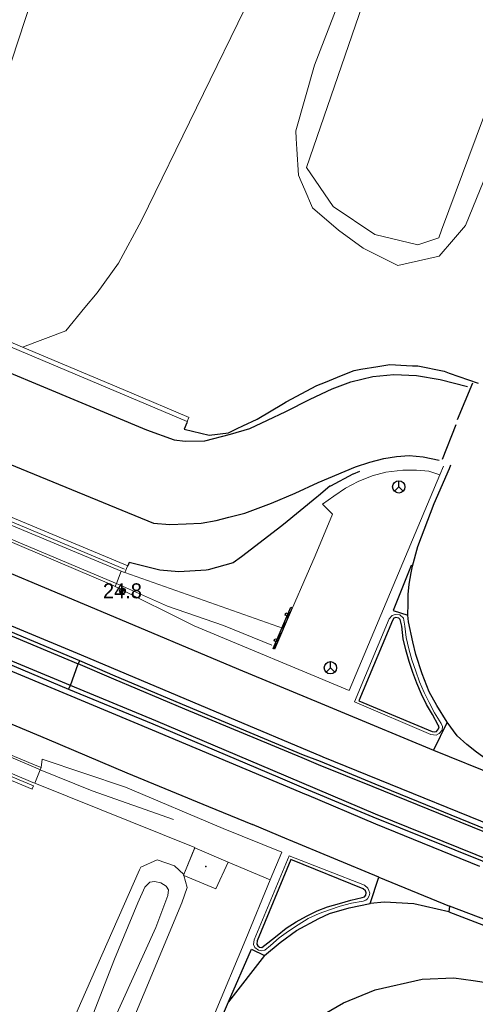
# Model space of a CAD drawing. Header units: metres. Extents: x 169249 to 194689, y 406250 to 412203.
# Tile 9 of 256: x 169688 to 169718, y 407034 to 407100. Entities that reach past the tile are written whole.
import ezdxf
from ezdxf.enums import TextEntityAlignment as Align

# ---------------------------------------------------------------- set-up
doc = ezdxf.new("R2010")
doc.units = ezdxf.units.M
doc.layers.get('0').update_dxf_attribs({"linetype": 'CONTINUOUS'})
for name, color, linetype, lineweight in [('BGT_NLCS_N264$0$B-WE-BV-GELEIDECONSTRUCTIE-G', 252, 'CONTINUOUS', 18), ('BGT_NLCS_N264$0$B-WE-GW-TALUD_KRUIN-G', 252, 'CONTINUOUS', 18), ('BGT_NLCS_N264$0$B-WE-GW-TALUD_TEEN-G', 252, 'CONTINUOUS', 18), ('BGT_NLCS_N264$0$B-WE-GW-WATERGANG_INSTEEK-G', 252, 'CONTINUOUS', 18), ('BGT_NLCS_N264$0$B-WE-GW-WATERGANG_SLOOT_BODEM-G', 252, 'CONTINUOUS', 18), ('BGT_NLCS_N264$0$B-WE-IE-TERREINAFSCHEIDING_KUNSTMATIG_MUUR-G', 252, 'BGT_NLCS_N264$0$IE-TERREINAFSCHEIDING-KUNSTMATIG-DICHT', 18), ('BGT_NLCS_N264$0$B-WE-KW-KUNSTWERK_GELUIDSWERING_SCHERM-G', 252, 'CONTINUOUS', 18), ('BGT_NLCS_N264$0$B-WE-OG-TOPOGRAFIE_TERREIN_ONBEGROEID-GV', 252, 'CONTINUOUS', 18), ('BGT_NLCS_N264$0$B-WE-OG-TOPOGRAFIE_WEG_BERM-GV', 252, 'CONTINUOUS', 18), ('BGT_NLCS_N264$0$B-WE-OG-TOPOGRAFIE_WEG_RIJWEG-GV', 252, 'CONTINUOUS', 18), ('BGT_NLCS_N264$0$B-WE-OG-TOPOGRAFIE_WEG_VERHARD-G', 252, 'CONTINUOUS', 18), ('BGT_NLCS_N264$0$B-WE-VW-BEWEGWIJZERING_DRAAGCONSTRUCTIE-S', 252, 'CONTINUOUS', 25), ('BGT_NLCS_N264$0$B-WE-VW-VERKEERSTEKEN_BORD-S', 252, 'CONTINUOUS', 25), ('X-XX-AL-REFERENTIE-G', 7, 'CONTINUOUS', 18)]:
    doc.layers.add(name, color=color, linetype=linetype, lineweight=lineweight)
for name, color, linetype in [('BGT_NLCS_N264$0$B-WE-IE-MEUBILAIR_WEGMEUBILAIR-S', 252, 'CONTINUOUS'), ('BGT_NLCS_N264$0$B-WE-OG-TOPOGRAFIE_WEG_RIJWEG-G', 252, 'CONTINUOUS'), ('BGT_NLCS_N264$0$B-WE-OG-TOPOGRAFIE_WEG_VERKEERSEILAND-GV', 252, 'CONTINUOUS'), ('BGT_NLCS_N264$0$B-WE-VW-MARKERING-G', 252, 'CONTINUOUS'), ('BGT_NLCS_N264$0$Label_Puntobject', 252, 'CONTINUOUS')]:
    doc.layers.add(name, color=color, linetype=linetype)
doc.styles.add('BGT_NLCS_N264$0$STANDARD', font='txt')
doc.linetypes.add('BGT_NLCS_N264$0$IE-TERREINAFSCHEIDING-KUNSTMATIG-DICHT', pattern='A,8,-1,[82,NLCS.SHX,S=0.75,R=90,X=0,Y=0],-1', length=10)

# ---------------------------------------------------------------- blocks, each defined once
blk = doc.blocks.new('BGT_NLCS_N264$0$SIE-WEG_WEGWIJZER-SO')
for q in [(-0.292, -0.292), (0, 0.412), (0.292, -0.292)]:
    blk.add_line((0, 0), q)
blk.add_circle((0, 0), 0.413)
blk = doc.blocks.new('BGT_NLCS_N264$0$SIE-WEG_SCHRIKHEK')
for points in [[(-1.125, 0), (-1.125, 0.1), (-1.5, 0.1), (-1.5, 0)], [(-0.375, 0), (-0.375, 0.1), (-0.75, 0.1), (-0.75, 0)], [(0.375, 0.1), (0, 0.1), (0, 0), (0.375, 0)], [(1.125, 0), (1.125, 0.1), (0.75, 0.1), (0.75, 0)]]:
    blk.add_hatch(color=0).paths.add_polyline_path(points)
at = {"color": 0}
for p, q in [((-1.125, 0), (-1.125, 0.1)), ((-0.75, 0), (-0.75, 0.1)), ((-0.375, 0), (-0.375, 0.1)), ((0, 0.1), (0, 0)), ((0.375, 0.1), (0.375, 0)), ((0.75, 0.1), (0.75, 0)), ((1.125, 0.1), (1.125, 0))]:
    blk.add_line(p, q, dxfattribs=at)
at = {"flags": 128}
for points in [[(-1.5, 0.1), (1.5, 0.1), (1.5, 0), (-1.5, 0)], [(-1.0125, 0.1), (-1.0125, 0.25), (-0.8625, 0.25), (-0.8625, 0.1)], [(0.8625, 0.1), (0.8625, 0.25), (1.0125, 0.25), (1.0125, 0.1)]]:
    blk.add_lwpolyline(points, close=True, dxfattribs=at)
blk = doc.blocks.new('BGT_NLCS_N264$0$SIE-WEG_PAAL_ALGEMEEN_TYPE_02-SO')
at = {"ltscale": 0.5}
h = blk.add_hatch(color=256, dxfattribs=at)
h.paths.add_polyline_path([(0, 0), (0.1875, 0, 0.4142136), (0, 0.1875)])
h.paths.add_polyline_path([(0, -0.1875), (0, 0), (-0.1875, 0, 0.4142136)])
for p, q in [((-0.1875, 0), (0.1875, 0)), ((0, -0.1875), (0, 0.1875))]:
    blk.add_line(p, q, dxfattribs=at)
blk.add_circle((0, 0), 0.1875, dxfattribs=at)
blk = doc.blocks.new('BGT_NLCS_N264')
at = {"layer": 'BGT_NLCS_N264$0$B-WE-BV-GELEIDECONSTRUCTIE-G'}
for points in [[(169569.335, 407100.249, 10.23), (169569.733, 407100.066, 10.217), (169670.305, 407057.969, 10.023), (169689.007, 407049.997, 10.368), (169689.141, 407049.942, 10.369)], [(169634.897, 407087.257, 9.893), (169638.924, 407085.579, 9.889), (169655.765, 407078.505, 9.933), (169664.322, 407074.918, 9.987), (169675.767, 407070.158, 10.083), (169684.377, 407066.528, 10.199), (169694.178, 407062.405, 10.321), (169694.228, 407062.383, 10.322)], [(169694.228, 407062.383, 10.322), (169697.65, 407060.873, 10.41), (169701.389, 407059.572, 10.476), (169704.603, 407058.258, 10.562)], [(169689.141, 407049.942, 10.369), (169692.603, 407048.526, 10.399), (169698.039, 407046.614, 10.4)]]:
    blk.add_polyline3d(points, dxfattribs=at)
at = {"layer": 'BGT_NLCS_N264$0$B-WE-GW-TALUD_KRUIN-G'}
blk.add_polyline3d([(169721.253, 407201.184, 16.202), (169714.156, 407175.873, 16.202), (169704.051, 407146.367, 16.202), (169692.909, 407114.634, 16.068), (169686.819, 407096.063, 15.978), (169686.245, 407094.313, 15.969), (169684.761, 407090.179, 15.931), (169684.617, 407090.101, 15.931), (169684.323, 407089.941, 15.931), (169683.695, 407089.601, 15.931), (169683.214, 407089.625, 15.882), (169683.117, 407089.667, 15.895), (169682.847, 407089.784, 15.933), (169681.188, 407090.446, 16.12), (169680.148, 407091.109, 16.065), (169679.164, 407091.736, 16.013), (169679.148, 407091.746, 16.012)], dxfattribs=at)
at = {"layer": 'BGT_NLCS_N264$0$B-WE-GW-TALUD_TEEN-G'}
blk.add_polyline3d([(169687.954, 407078.182, 11.008), (169690.852, 407079.263, 11.072), (169692.131, 407080.821, 11.019), (169692.947, 407081.816, 10.985), (169694.382, 407083.786, 10.88), (169695.914, 407086.639, 10.805), (169703.253, 407101.726, 10.579), (169704.641, 407104.578, 10.536), (169712.507, 407127.557, 10.818), (169719.69, 407155.864, 11.484), (169725.999, 407177.858, 11.996), (169731.523, 407199.446, 12.623)], dxfattribs=at)
at = {"layer": 'BGT_NLCS_N264$0$B-WE-GW-WATERGANG_INSTEEK-G'}
for p, q in [((169698.726, 407042.95, 10.644), (169698.727, 407042.949, 10.644)), ((169698.727, 407042.949, 10.644), (169698.745, 407042.881, 10.635))]:
    blk.add_line(p, q, dxfattribs=at)
for points in [[(169744.197, 407160.441, 11.474), (169739.646, 407144.782, 11.095), (169734.018, 407127.875, 10.86), (169725.451, 407105.739, 10.664), (169717.548, 407086.309, 10.553), (169716.749, 407085.376, 10.551), (169715.789, 407084.255, 10.549), (169713.03, 407083.636, 10.549), (169710.724, 407084.804, 10.41), (169709.07, 407085.989, 10.354), (169707.334, 407087.491, 10.299), (169706.822, 407088.681, 10.287), (169706.574, 407089.258, 10.281), (169706.4, 407089.663, 10.277), (169706.29, 407091.413, 10.277), (169706.245, 407092.122, 10.277), (169706.213, 407092.638, 10.277), (169707.466, 407097.015, 10.264), (169711.977, 407108.731, 10.302), (169712.618, 407110.397, 10.307), (169716.544, 407122.453, 10.391), (169720.403, 407136.097, 10.668), (169724.382, 407149.772, 10.803), (169728.231, 407163.624, 10.969)], [(169676.241, 406987.897, 10.569), (169671.913, 406979.231, 10.52), (169670.77, 406977.261, 10.424), (169670.141, 406976.66, 10.335), (169669.826, 406976.359, 10.29), (169669.427, 406976.33, 10.269), (169668.994, 406976.559, 10.211), (169668.515, 406977.153, 10.16), (169668.251, 406978.14, 10.116), (169677.614, 406999.075, 10.067), (169690.399, 407031.061, 10.154), (169691.842, 407034.33, 10.214), (169695.779, 407043.245, 10.379), (169695.864, 407043.438, 10.383), (169696.963, 407043.931, 10.479), (169698.116, 407043.521, 10.482), (169698.726, 407042.95, 10.644)], [(169698.745, 407042.881, 10.635), (169698.966, 407042.066, 10.526), (169698.597, 407041.045, 10.529), (169693.569, 407028.986, 10.542), (169685.854, 407010.481, 10.563), (169676.241, 406987.897, 10.569)]]:
    blk.add_polyline3d(points, dxfattribs=at)
at = {"layer": 'BGT_NLCS_N264$0$B-WE-GW-WATERGANG_SLOOT_BODEM-G'}
for points in [[(169741.335, 407163.539, 10.008), (169741.637, 407164.632, 10.012), (169740.294, 407166.595, 9.95), (169737.136, 407166.764, 9.921), (169734.718, 407166.893, 9.899), (169733.933, 407166.935, 9.892), (169732.067, 407165.983, 10.018), (169720.466, 407129.539, 9.898), (169706.935, 407090.18, 10.007), (169708.71, 407087.571, 9.985), (169711.484, 407085.718, 10.018), (169714.369, 407085.013, 9.93), (169715.761, 407085.495, 9.966), (169715.95, 407086.002, 9.965), (169723.802, 407107.118, 9.913), (169731.385, 407127.51, 9.863), (169733.528, 407135.269, 9.894), (169741.335, 407163.539, 10.008)], [(169696.456, 407042.422, 9.727), (169696.765, 407042.475, 9.727), (169697.198, 407042.384, 9.727), (169697.556, 407042.162, 9.727), (169697.707, 407041.926, 9.727), (169697.666, 407041.543, 9.727), (169696.873, 407039.409, 9.727), (169691.686, 407027.954, 9.727)], [(169691.869, 407031.572, 9.671), (169694.097, 407037.297, 9.726), (169695.673, 407041.042, 9.727), (169696.124, 407042.091, 9.727), (169696.456, 407042.422, 9.727)]]:
    blk.add_polyline3d(points, dxfattribs=at)
at = {"layer": 'BGT_NLCS_N264$0$B-WE-IE-MEUBILAIR_WEGMEUBILAIR-S'}
blk.add_point((169700.205, 407043.485, 11.562), dxfattribs=at)
at = {"layer": 'BGT_NLCS_N264$0$B-WE-IE-TERREINAFSCHEIDING_KUNSTMATIG_MUUR-G'}
for points in [[(169579.189, 407123.525, 10.3), (169597.598, 407115.779, 10.15), (169615.843, 407108.132, 9.85), (169629.655, 407102.346, 9.757), (169630.751, 407101.887, 9.75), (169676.065, 407082.857, 9.95), (169684.981, 407079.112, 10.05), (169698.966, 407073.208, 10.3)], [(169671.633, 407055.761, 10.921), (169672.165, 407055.538, 10.921), (169688.595, 407048.653, 10.92), (169688.601, 407048.668, 10.917), (169688.683, 407048.858, 10.875), (169568.902, 407099.109, 10.926), (169568.809, 407098.884, 10.928)], [(169687.954, 407078.182, 11.008), (169687.612, 407078.326, 10.995), (169685.097, 407079.388, 10.901), (169681.274, 407080.995, 10.86)], [(169698.966, 407073.208, 10.3), (169699.079, 407073.477, 10.3), (169699.082, 407073.485, 10.3), (169695.095, 407075.168, 10.938), (169687.954, 407078.182, 11.008)]]:
    blk.add_polyline3d(points, dxfattribs=at)
at = {"layer": 'BGT_NLCS_N264$0$B-WE-KW-KUNSTWERK_GELUIDSWERING_SCHERM-G'}
for p, q in [((169694.545, 407063.221, 10.472), (169694.713, 407063.151, 10.476)), ((169694.713, 407063.151, 10.476), (169694.719, 407063.149, 10.476))]:
    blk.add_line(p, q, dxfattribs=at)
for points in [[(169694.989, 407063.578, 10.481), (169680.096, 407069.789, 10.089), (169675.856, 407071.557, 9.978), (169670.434, 407073.828, 9.968)], [(169670.228, 407073.403, 10.054), (169675.663, 407071.095, 9.978), (169694.545, 407063.221, 10.472)], [(169670.392, 407073.573, 10.792), (169675.71, 407071.34, 10.791), (169694.766, 407063.34, 10.942)], [(169694.719, 407063.149, 10.476), (169694.796, 407063.117, 10.478), (169694.798, 407063.121, 10.478)], [(169694.798, 407063.121, 10.478), (169694.971, 407063.535, 10.481), (169694.989, 407063.578, 10.481)]]:
    blk.add_polyline3d(points, dxfattribs=at)
at = {"layer": 'BGT_NLCS_N264$0$B-WE-OG-TOPOGRAFIE_TERREIN_ONBEGROEID-GV'}
blk.add_line((169715.845, 407069.656, 10.852), (169716.084, 407070.224, 10.839), dxfattribs=at)
at = {"layer": 'BGT_NLCS_N264$0$B-WE-OG-TOPOGRAFIE_WEG_BERM-GV'}
for p, q in [((169694.228, 407062.383, 10.35), (169694.545, 407063.221, 10.472)), ((169694.713, 407063.151, 10.477), (169694.545, 407063.221, 10.472)), ((169694.713, 407063.151, 10.468), (169694.713, 407063.151, 10.477)), ((169694.719, 407063.149, 10.477), (169694.713, 407063.151, 10.477)), ((169694.798, 407063.121, 10.478), (169694.719, 407063.149, 10.477)), ((169694.156, 407062.193, 10.322), (169694.228, 407062.383, 10.35)), ((169689.141, 407049.942, 10.344), (169688.782, 407049.046, 10.414)), ((169689.199, 407050.086, 10.333), (169689.141, 407049.942, 10.344)), ((169688.782, 407049.046, 10.414), (169699.459, 407044.737, 10.629)), ((169699.459, 407044.737, 10.629), (169698.726, 407042.95, 10.621)), ((169699.459, 407044.737, 10.629), (169699.464, 407044.735, 10.629)), ((169699.464, 407044.735, 10.629), (169701.7, 407043.775, 10.614)), ((169701.7, 407043.775, 10.614), (169704.512, 407042.578, 10.6))]:
    blk.add_line(p, q, dxfattribs=at)
for points in [[(169689.199, 407050.086, 10.333), (169688.926, 407050.201, 10.329), (169680.587, 407053.689, 10.211), (169671.02, 407057.712, 10.089), (169659.758, 407062.45, 9.997), (169650.039, 407066.533, 9.913), (169641.933, 407069.923, 9.902), (169634.202, 407073.185, 9.893), (169629.247, 407075.264, 10.385), (169622.483, 407078.081, 9.919), (169609.244, 407083.628, 9.974), (169608.621, 407083.878, 9.987), (169588.97, 407092.129, 10.186), (169587.861, 407092.591, 10.193), (169575.464, 407097.778, 10.28), (169569.574, 407100.226, 10.323), (169569.377, 407100.321, 10.322), (169569.335, 407100.249, 10.305)], [(169604.02, 407100.028, 10.179), (169613.723, 407096.014, 9.977), (169629.315, 407089.439, 9.922), (169633.706, 407087.616, 9.868), (169634.427, 407087.291, 9.894), (169638.666, 407085.52, 9.888), (169655.155, 407078.645, 9.926), (169663.892, 407074.941, 9.982), (169675.851, 407069.94, 10.08), (169675.906, 407069.916, 10.08), (169684.288, 407066.399, 10.194), (169693.932, 407062.288, 10.319), (169694.156, 407062.193, 10.322)], [(169569.085, 407099.706, 10.351), (169568.947, 407099.337, 10.403), (169592.99, 407089.248, 10.115), (169621.609, 407077.238, 9.932), (169665.712, 407058.84, 10.089), (169688.648, 407049.1, 10.412), (169688.782, 407049.046, 10.414)], [(169715.845, 407069.656, 10.852), (169715.105, 407069.9, 10.69), (169714.274, 407069.954, 10.754), (169713.374, 407069.968, 10.768), (169712.23, 407069.832, 10.721), (169711.325, 407069.58, 10.701), (169710.376, 407069.208, 10.642), (169709.527, 407068.76, 10.655), (169708.76, 407068.23, 10.622), (169707.993, 407067.682, 10.618), (169708.66, 407067.031, 10.606), (169707.507, 407064.241, 10.622), (169705.391, 407059.39, 10.639), (169694.798, 407063.121, 10.478)], [(169694.156, 407062.193, 10.322), (169699.419, 407059.553, 10.971), (169709.769, 407055.234, 10.684), (169715.845, 407069.656, 10.852)], [(169701.372, 407046.028, 10.516), (169694.829, 407048.779, 10.41), (169689.266, 407050.648, 10.31), (169689.199, 407050.086, 10.333)], [(169704.512, 407042.578, 10.6), (169705.281, 407044.442, 10.567), (169701.372, 407046.028, 10.516)], [(169698.745, 407042.881, 10.621), (169700.881, 407041.979, 10.636), (169701.7, 407043.775, 10.614)], [(169698.726, 407042.95, 10.621), (169698.705, 407042.898, 10.621), (169698.745, 407042.881, 10.621)], [(169696.551, 407023.492, 10.7), (169698.549, 407028.292, 10.699), (169702.88, 407038.62, 10.62), (169704.512, 407042.578, 10.6)]]:
    blk.add_polyline3d(points, dxfattribs=at)
at = {"layer": 'BGT_NLCS_N264$0$B-WE-OG-TOPOGRAFIE_WEG_RIJWEG-G'}
for points in [[(169698.966, 407073.208, 10.3), (169698.927, 407073.114, 10.305), (169698.755, 407072.704, 10.325), (169700.417, 407072.308, 10.371), (169701.718, 407072.461, 10.455), (169702.299, 407072.736, 10.475), (169702.684, 407072.919, 10.488), (169703.63, 407073.367, 10.52), (169705.394, 407074.417, 10.596), (169705.573, 407074.523, 10.604), (169707.625, 407075.621, 10.668), (169708.192, 407075.85, 10.679), (169709.26, 407076.282, 10.7), (169710.102, 407076.622, 10.716), (169710.563, 407076.698, 10.731), (169711.695, 407076.885, 10.767), (169712.504, 407077.018, 10.793), (169713.615, 407076.96, 10.806), (169714.011, 407076.94, 10.811), (169714.372, 407076.921, 10.815), (169716.127, 407076.565, 10.856), (169716.453, 407076.451, 10.859), (169718.402, 407075.772, 10.874)], [(169710.459, 407069.863, 10.712), (169710.054, 407069.699, 10.704), (169710.029, 407069.689, 10.703), (169708.524, 407068.9, 10.662), (169708.506, 407068.891, 10.662), (169708.495, 407068.882, 10.662), (169707.72, 407068.243, 10.643), (169707.624, 407068.164, 10.641), (169705.403, 407066.335, 10.589), (169704.985, 407066.016, 10.585), (169702.578, 407064.178, 10.56), (169702.039, 407063.767, 10.554), (169700.365, 407063.298, 10.533), (169700.231, 407063.289, 10.529), (169698.398, 407063.17, 10.477), (169697.143, 407063.283, 10.46), (169695.075, 407063.785, 10.394), (169694.989, 407063.578, 10.481)]]:
    blk.add_polyline3d(points, dxfattribs=at)
at = {"layer": 'BGT_NLCS_N264$0$B-WE-OG-TOPOGRAFIE_WEG_RIJWEG-GV'}
for points in [[(169712.459, 407060.031, 10.756), (169710.144, 407054.471, 10.711), (169715.243, 407052.289, 10.729), (169715.591, 407052.249, 10.733), (169715.795, 407052.356, 10.734), (169715.982, 407052.592, 10.735), (169716.009, 407052.822, 10.728), (169715.926, 407053.044, 10.723), (169715.487, 407053.751, 10.727), (169715.123, 407054.426, 10.74), (169714.788, 407055.113, 10.722), (169714.488, 407055.819, 10.725), (169714.224, 407056.534, 10.727), (169713.964, 407057.291, 10.725), (169713.771, 407058.014, 10.726), (169713.594, 407058.789, 10.726), (169713.488, 407059.537, 10.725), (169713.415, 407060.067, 10.736), (169713.16, 407060.305, 10.745), (169712.859, 407060.325, 10.746), (169712.648, 407060.252, 10.759), (169712.459, 407060.031, 10.756)], [(169710.804, 407042.223, 10.676), (169705.774, 407044.201, 10.591), (169703.431, 407038.581, 10.658), (169703.384, 407038.263, 10.662), (169703.476, 407038.069, 10.663), (169703.714, 407037.884, 10.677), (169703.936, 407037.838, 10.686), (169704.136, 407037.892, 10.68), (169704.517, 407038.206, 10.684), (169705.113, 407038.713, 10.685), (169705.729, 407039.158, 10.68), (169706.372, 407039.582, 10.68), (169707.044, 407039.994, 10.681), (169707.771, 407040.339, 10.68), (169708.47, 407040.591, 10.683), (169709.178, 407040.834, 10.684), (169709.946, 407041.028, 10.689), (169710.713, 407041.169, 10.691), (169710.884, 407041.231, 10.696), (169711.004, 407041.318, 10.703), (169711.106, 407041.508, 10.688), (169711.151, 407041.707, 10.689), (169711.101, 407041.878, 10.685), (169711.036, 407042.025, 10.685), (169710.804, 407042.223, 10.676)]]:
    blk.add_polyline3d(points, dxfattribs=at)
at = {"layer": 'BGT_NLCS_N264$0$B-WE-OG-TOPOGRAFIE_WEG_VERHARD-G'}
for p, q in [((169698.727, 407042.949, 10.644), (169699.464, 407044.735, 10.647)), ((169699.464, 407044.735, 10.647), (169699.473, 407044.756, 10.647))]:
    blk.add_line(p, q, dxfattribs=at)
at = {"layer": 'BGT_NLCS_N264$0$B-WE-OG-TOPOGRAFIE_WEG_VERKEERSEILAND-GV'}
for p, q in [((169691.682, 407057.013, 10.605), (169691.782, 407057.221, 10.438)), ((169691.157, 407055.581, 10.606), (169691.682, 407057.013, 10.605)), ((169691.035, 407055.333, 10.439), (169691.157, 407055.581, 10.606))]:
    blk.add_line(p, q, dxfattribs=at)
for points in [[(169590.673, 407099.369, 10.379), (169590.705, 407099.356, 10.379), (169600.212, 407095.341, 10.289), (169611.505, 407090.686, 10.242), (169623.864, 407085.477, 10.199), (169631.628, 407082.178, 10.058), (169635.967, 407080.337, 10.12), (169646.585, 407075.86, 10.15), (169655.347, 407072.228, 10.191), (169664.527, 407068.388, 10.255), (169673.729, 407064.536, 10.313), (169682.421, 407060.886, 10.44), (169691.682, 407057.013, 10.605)], [(169691.782, 407057.221, 10.438), (169682.537, 407061.085, 10.309), (169673.783, 407064.756, 10.179), (169664.599, 407068.61, 10.111), (169655.406, 407072.44, 10.062), (169646.704, 407076.102, 10.027), (169636.058, 407080.555, 9.982), (169632.242, 407082.168, 9.978), (169631.761, 407082.349, 9.987), (169624.793, 407085.324, 10.026), (169611.568, 407090.829, 10.069), (169600.311, 407095.583, 10.162), (169590.803, 407099.543, 10.252), (169590.749, 407099.566, 10.253)], [(169590.022, 407097.701, 10.29), (169599.358, 407093.807, 10.177), (169610.779, 407089.002, 10.094), (169621.082, 407084.709, 10.041), (169629.325, 407081.258, 10.094), (169631.469, 407080.294, 9.989), (169636.681, 407078.132, 10.012), (169643.989, 407075.095, 10.027), (169652.228, 407071.632, 10.054), (169658.415, 407069.046, 10.112), (169666.229, 407065.764, 10.142), (169672.961, 407062.939, 10.191), (169678.067, 407060.81, 10.25), (169691.035, 407055.333, 10.439)], [(169691.157, 407055.581, 10.606), (169678.141, 407060.995, 10.374), (169673.044, 407063.148, 10.312), (169666.277, 407065.962, 10.263), (169658.425, 407069.238, 10.213), (169652.325, 407071.842, 10.18), (169644.109, 407075.278, 10.157), (169636.839, 407078.343, 10.118), (169631.559, 407080.535, 10.122), (169627.401, 407082.269, 10.131), (169619.155, 407085.682, 10.161), (169610.847, 407089.198, 10.204), (169599.47, 407093.985, 10.298), (169590.113, 407097.912, 10.411)], [(169715.801, 407052.8, 10.862), (169715.732, 407052.916, 10.863), (169715.341, 407053.634, 10.866), (169714.955, 407054.305, 10.872), (169714.613, 407054.999, 10.856), (169714.304, 407055.729, 10.867), (169714.034, 407056.444, 10.864), (169713.793, 407057.172, 10.875), (169713.567, 407057.961, 10.877), (169713.375, 407058.7, 10.866), (169713.287, 407059.533, 10.869), (169713.188, 407059.983, 10.868), (169713.087, 407060.077, 10.875), (169712.895, 407060.123, 10.885), (169712.764, 407060.069, 10.885), (169712.669, 407059.905, 10.875), (169710.417, 407054.55, 10.819), (169715.32, 407052.488, 10.853), (169715.51, 407052.473, 10.86), (169715.611, 407052.507, 10.864), (169715.752, 407052.673, 10.855), (169715.801, 407052.8, 10.862)], [(169719.491, 407045.735, 10.785), (169711.506, 407048.98, 10.725), (169707.87, 407050.497, 10.697), (169706.726, 407050.923, 10.67), (169698.91, 407054.199, 10.561), (169694.157, 407056.198, 10.48), (169691.782, 407057.221, 10.438)], [(169840.811, 407010.304, 11.816), (169831.449, 407012.349, 11.678), (169822.61, 407014.252, 11.582), (169814.208, 407016.095, 11.495), (169805.9, 407018.056, 11.409), (169796.811, 407020.356, 11.31), (169787.909, 407022.722, 11.223), (169779.413, 407025.065, 11.132), (169770.997, 407027.579, 11.084), (169765.051, 407029.417, 11.1), (169759.475, 407031.153, 11.081), (169749.548, 407034.418, 11.094), (169745.344, 407035.886, 11.069), (169731.017, 407041.018, 11.036), (169719.436, 407045.519, 10.916), (169711.372, 407048.792, 10.851), (169707.738, 407050.278, 10.811), (169706.634, 407050.734, 10.793), (169698.804, 407053.992, 10.68), (169694.051, 407055.999, 10.623), (169691.682, 407057.013, 10.605)], [(169691.035, 407055.333, 10.439), (169696.666, 407053.018, 10.525), (169705.014, 407049.465, 10.631), (169707.04, 407048.612, 10.659), (169711.356, 407046.794, 10.719), (169725.961, 407040.922, 10.853), (169736.006, 407037.153, 10.914), (169748.9, 407032.635, 10.935), (169751.43, 407031.793, 10.894), (169758.862, 407029.353, 10.923), (169762.218, 407028.247, 10.92), (169764.424, 407027.565, 10.924), (169774.665, 407024.4, 10.946), (169779.577, 407022.966, 10.979), (169786.87, 407020.902, 11.039), (169799.741, 407017.544, 11.178), (169807.915, 407015.564, 11.283), (169815.53, 407013.876, 11.388), (169829.6, 407010.82, 11.548), (169836.605, 407009.311, 11.6), (169837.593, 407009.103, 11.613), (169840.412, 407008.469, 11.629)], [(169840.467, 407008.722, 11.768), (169837.701, 407009.321, 11.724), (169829.641, 407011.062, 11.661), (169815.594, 407014.095, 11.526), (169806.297, 407016.185, 11.36), (169796.22, 407018.69, 11.312), (169786.176, 407021.381, 11.157), (169775.797, 407024.287, 11.069), (169772.177, 407025.388, 11.068), (169770.254, 407025.972, 11.067), (169764.523, 407027.806, 11.027), (169751.523, 407031.964, 10.934), (169747.262, 407033.433, 10.915), (169735.223, 407037.706, 10.867), (169724.984, 407041.533, 10.867), (169711.528, 407046.979, 10.847), (169704.684, 407049.882, 10.733), (169696.872, 407053.215, 10.666), (169691.157, 407055.581, 10.606)], [(169703.935, 407038.075, 10.81), (169704.353, 407038.388, 10.823), (169704.97, 407038.868, 10.81), (169705.571, 407039.355, 10.806), (169706.239, 407039.79, 10.815), (169706.927, 407040.153, 10.815), (169707.651, 407040.512, 10.804), (169708.335, 407040.79, 10.82), (169709.128, 407041.006, 10.837), (169709.889, 407041.219, 10.83), (169710.654, 407041.397, 10.82), (169710.797, 407041.462, 10.83), (169710.893, 407041.558, 10.825), (169710.921, 407041.71, 10.83), (169710.881, 407041.856, 10.819), (169710.723, 407041.988, 10.815), (169705.873, 407043.945, 10.729), (169703.638, 407038.514, 10.803), (169703.622, 407038.29, 10.811), (169703.681, 407038.175, 10.802), (169703.792, 407038.082, 10.821), (169703.935, 407038.075, 10.81)]]:
    blk.add_polyline3d(points, dxfattribs=at)
at = {"layer": 'BGT_NLCS_N264$0$B-WE-VW-MARKERING-G', "linetype": 'Continuous'}
for p, q in [((169717.026, 407073.336, 10.854), (169718.034, 407075.793, 10.874)), ((169716.905, 407072.983, 10.856), (169715.983, 407070.68, 10.854))]:
    blk.add_line(p, q, dxfattribs=at)
at = {"layer": 'BGT_NLCS_N264$0$B-WE-VW-MARKERING-G'}
for p, q in [((169712.718, 407060.584, 10.75), (169713.707, 407060.266, 10.732)), ((169716.322, 407053.114, 10.725), (169715.416, 407051.261, 10.74)), ((169715.416, 407051.261, 10.74), (169720.926, 407049.01, 10.753)), ((169711.185, 407041.003, 10.705), (169711.767, 407042.756, 10.713)), ((169711.767, 407042.756, 10.713), (169716.491, 407040.836, 10.724)), ((169716.491, 407040.836, 10.724), (169716.43, 407040.451, 10.729)), ((169728.9, 407036.033, 10.773), (169716.491, 407040.836, 10.724)), ((169704.127, 407037.524, 10.755), (169701.717, 407034.435, 10.739)), ((169699.004, 407028.075, 10.686), (169701.717, 407034.435, 10.739))]:
    blk.add_line(p, q, dxfattribs=at)
at = {"layer": 'BGT_NLCS_N264$0$B-WE-VW-MARKERING-G', "linetype": 'Continuous'}
for points in [[(169566.913, 407113.451, 10.602), (169569.357, 407112.497, 10.566), (169572.544, 407111.207, 10.54), (169573.98, 407110.688, 10.523), (169578.069, 407108.984, 10.47), (169592.195, 407103.017, 10.305), (169592.25, 407102.994, 10.304), (169602.862, 407098.578, 10.098), (169613.011, 407094.218, 10.012), (169625.007, 407089.214, 9.944), (169633.668, 407085.61, 9.917), (169638.807, 407083.364, 9.925), (169654.42, 407076.798, 9.972), (169663.686, 407072.919, 10.025), (169675.142, 407068.092, 10.122), (169682.998, 407064.809, 10.223), (169693.197, 407060.548, 10.366), (169702.391, 407056.665, 10.558), (169707.875, 407054.401, 10.657)], [(169565.627, 407103.499, 10.323), (169567.528, 407102.865, 10.319), (169570.249, 407101.887, 10.324), (169578.691, 407098.371, 10.272), (169588.511, 407094.288, 10.216), (169595.278, 407091.466, 10.139), (169603.545, 407087.953, 10.04), (169609.263, 407085.629, 10.003), (169611.854, 407084.507, 9.989), (169620.187, 407081.041, 9.948), (169625.687, 407078.722, 9.934), (169630.005, 407076.996, 9.951), (169633.981, 407075.246, 9.918), (169645.112, 407070.623, 9.939), (169650.772, 407068.242, 9.967), (169661.667, 407063.679, 10.03), (169671.585, 407059.559, 10.117), (169681.553, 407055.38, 10.238), (169689.579, 407052.018, 10.346), (169694.934, 407049.738, 10.448), (169700.387, 407047.49, 10.533), (169703.317, 407046.295, 10.565)]]:
    blk.add_polyline3d(points, dxfattribs=at)
at = {"layer": 'BGT_NLCS_N264$0$B-WE-VW-MARKERING-G'}
for points in [[(169723.081, 407044.686, 10.842), (169708.053, 407050.777, 10.691), (169707.992, 407050.803, 10.69), (169701.34, 407053.622, 10.579), (169691.91, 407057.595, 10.433), (169683.367, 407061.149, 10.314), (169673.939, 407065.116, 10.18), (169666.675, 407068.186, 10.118), (169659.303, 407071.25, 10.082), (169651.753, 407074.441, 10.039), (169636.813, 407080.732, 9.985), (169632.373, 407082.584, 9.976), (169624.554, 407085.832, 10.031), (169611.71, 407091.209, 10.09), (169600.478, 407095.958, 10.15), (169590.908, 407099.949, 10.293), (169590.901, 407099.952, 10.293), (169579.888, 407104.522, 10.404), (169572.661, 407107.534, 10.451), (169568.099, 407109.449, 10.501), (169565.729, 407110.385, 10.499)], [(169566.976, 407106.956, 10.445), (169571.566, 407105.012, 10.43), (169580.037, 407101.457, 10.377), (169589.864, 407097.344, 10.275), (169589.895, 407097.331, 10.275), (169610.577, 407088.677, 10.085), (169617.293, 407085.849, 10.047), (169626.657, 407081.909, 10.005), (169631.328, 407079.991, 9.995), (169636.519, 407077.795, 9.999), (169643.852, 407074.712, 10.021), (169652.058, 407071.257, 10.056), (169658.237, 407068.697, 10.089), (169666.071, 407065.427, 10.138), (169672.825, 407062.569, 10.185), (169677.878, 407060.437, 10.244), (169690.93, 407054.984, 10.419), (169696.61, 407052.606, 10.519), (169706.908, 407048.298, 10.658), (169706.926, 407048.29, 10.658), (169711.534, 407046.338, 10.725), (169718.479, 407043.493, 10.833)], [(169679.889, 407079.468, 10.099), (169696.235, 407072.645, 10.317), (169698.092, 407071.988, 10.349), (169698.834, 407071.901, 10.374), (169700.135, 407071.921, 10.368), (169701.845, 407072.37, 10.445), (169703.136, 407072.74, 10.535), (169704.334, 407073.305, 10.578), (169705.538, 407073.876, 10.605), (169707.185, 407074.706, 10.717), (169708.646, 407075.392, 10.771), (169709.886, 407075.852, 10.764), (169711.371, 407076.226, 10.81), (169712.773, 407076.359, 10.821), (169714.271, 407076.288, 10.855), (169715.849, 407076.026, 10.873), (169717.675, 407075.56, 10.882)], [(169677.684, 407074.224, 10.133), (169679.01, 407073.669, 10.139), (169696.7, 407066.43, 10.421), (169697.8, 407066.335, 10.453), (169698.892, 407066.366, 10.445), (169699.899, 407066.42, 10.436), (169700.885, 407066.589, 10.487), (169701.74, 407066.814, 10.496), (169702.803, 407067.098, 10.521), (169704.591, 407067.762, 10.564), (169706.18, 407068.427, 10.572), (169707.7, 407069.138, 10.64), (169710.205, 407070.174, 10.67), (169711.164, 407070.49, 10.697), (169712.093, 407070.735, 10.718), (169712.946, 407070.865, 10.759), (169713.796, 407070.931, 10.781), (169714.727, 407070.844, 10.796), (169715.784, 407070.628, 10.843)], [(169714.007, 407063.54, 10.756), (169714.365, 407064.854, 10.776), (169715.456, 407067.73, 10.796), (169716.473, 407070.075, 10.808), (169716.581, 407070.324, 10.809)], [(169714.007, 407063.54, 10.756), (169713.929, 407063.58, 10.76), (169712.718, 407060.584, 10.75)], [(169713.707, 407060.266, 10.732), (169713.72, 407061.032, 10.738), (169713.713, 407061.656, 10.742), (169713.786, 407062.337, 10.748), (169713.929, 407063.095, 10.752), (169714.007, 407063.54, 10.756)], [(169716.322, 407053.114, 10.725), (169715.624, 407054.229, 10.752), (169715.114, 407055.148, 10.748), (169714.662, 407056.359, 10.762), (169714.224, 407057.649, 10.77), (169714.032, 407058.493, 10.767), (169713.751, 407059.818, 10.767), (169713.707, 407060.266, 10.732)], [(169707.875, 407054.401, 10.657), (169709.206, 407053.846, 10.671), (169715.416, 407051.261, 10.74)], [(169721.087, 407049.349, 10.748), (169719.815, 407050.054, 10.738), (169718.926, 407050.652, 10.739), (169718.289, 407051.124, 10.737), (169717.643, 407051.624, 10.731), (169716.992, 407052.22, 10.726), (169716.322, 407053.114, 10.725)], [(169711.767, 407042.756, 10.713), (169705.759, 407045.258, 10.606), (169705.647, 407045.305, 10.604), (169703.317, 407046.295, 10.565)], [(169707.753, 407039.994, 10.703), (169708.472, 407040.331, 10.713), (169709.79, 407040.714, 10.72), (169711.185, 407041.003, 10.705)], [(169716.43, 407040.451, 10.729), (169714.094, 407040.978, 10.72), (169712.134, 407041.105, 10.727), (169711.185, 407041.003, 10.705)], [(169716.43, 407040.451, 10.729), (169720.201, 407039.008, 10.769), (169728.738, 407035.753, 10.774)], [(169704.127, 407037.524, 10.755), (169705.164, 407038.408, 10.716), (169706.252, 407039.198, 10.705), (169707.753, 407039.994, 10.703)], [(169701.717, 407034.435, 10.739), (169703.249, 407037.964, 10.755), (169704.127, 407037.524, 10.755)], [(169702.221, 407026.786, 10.68), (169702.312, 407027.006, 10.679), (169703.696, 407029.504, 10.65), (169705.788, 407031.916, 10.613), (169707.702, 407033.396, 10.613), (169709.396, 407034.359, 10.583), (169711.512, 407035.237, 10.604), (169714.665, 407035.96, 10.653), (169716.762, 407036.044, 10.647), (169718.062, 407035.855, 10.668), (169719.521, 407035.642, 10.691), (169721.167, 407035.18, 10.456), (169725.043, 407033.715, 10.743), (169727.504, 407032.764, 10.713)]]:
    blk.add_polyline3d(points, dxfattribs=at)
at = {"layer": 'BGT_NLCS_N264$0$B-WE-IE-MEUBILAIR_WEGMEUBILAIR-S', "color": 7}
blk.add_blockref('BGT_NLCS_N264$0$SIE-WEG_PAAL_ALGEMEEN_TYPE_02-SO', (169694.635, 407061.899, 10.435), dxfattribs=at)
at = {"layer": 'BGT_NLCS_N264$0$B-WE-VW-BEWEGWIJZERING_DRAAGCONSTRUCTIE-S', "color": 7}
for p in [(169713.094, 407068.845, 10.782), (169708.524, 407056.755, 10.743)]:
    blk.add_blockref('BGT_NLCS_N264$0$SIE-WEG_WEGWIJZER-SO', p, dxfattribs=at)
at = {"layer": 'BGT_NLCS_N264$0$B-WE-VW-VERKEERSTEKEN_BORD-S', "color": 7, "rotation": 66.83761877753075}
blk.add_blockref('BGT_NLCS_N264$0$SIE-WEG_SCHRIKHEK', (169705.391, 407059.39, 10.639), dxfattribs=at)
at = {"layer": 'BGT_NLCS_N264$0$Label_Puntobject', "lineweight": 18, "style": 'BGT_NLCS_N264$0$STANDARD'}
blk.add_text('24.8', height=1, dxfattribs=at).set_placement((169694.635, 407061.899, 10.435), align=Align.MIDDLE)

msp = doc.modelspace()

# ---------------------------------------------------------------- block references
at = {"layer": 'X-XX-AL-REFERENTIE-G'}
msp.add_blockref('BGT_NLCS_N264', (0, 0), dxfattribs=at)

doc.saveas('drawing.dxf')
